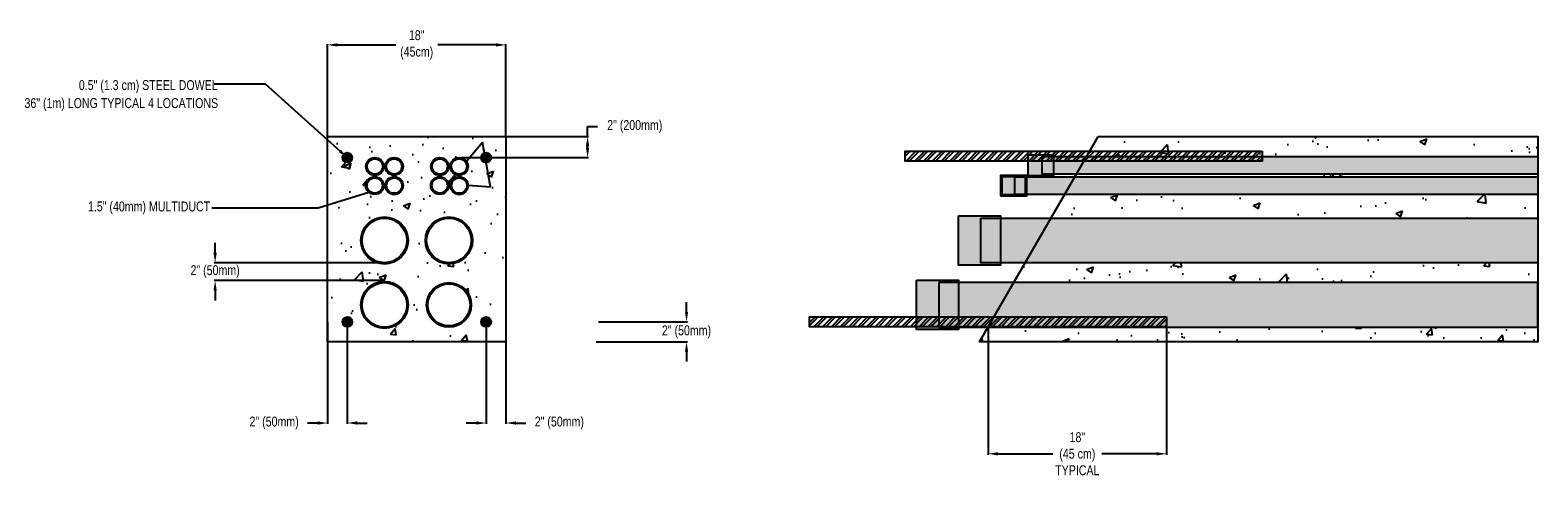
# Model space of a CAD drawing. Header units: inches. Extents: x -90 to 214, y -35 to 55.
import ezdxf
from ezdxf.enums import TextEntityAlignment as Align

# ---------------------------------------------------------------- set-up
doc = ezdxf.new("R2010")
doc.units = ezdxf.units.IN
doc.header["$MEASUREMENT"] = 0
for name, color, linetype in [('Concrete', 7, 'Continuous'), ('Conduit', 30, 'Continuous'), ('Dimension', 7, 'Continuous'), ('Dowel', 5, 'Continuous')]:
    doc.layers.add(name, color=color, linetype=linetype)
doc.styles.add('120', font='FSIMPLEX.SHX', dxfattribs={"width": 0.8, "height": 2})
doc.styles.get("Standard").update_dxf_attribs({"font": 'arial.ttf'})
doc.dimstyles.new('2', dxfattribs={"dimtxt": 2, "dimasz": 2, "dimexe": 0.18, "dimexo": 0.0625, "dimgap": 0.09, "dimtad": 0, "dimtih": 1, "dimtoh": 1, "dimdec": 4, "dimzin": 0, "dimdsep": 46, "dimtxsty": '120', "dimcen": 0.09, "dimadec": 0, "dimazin": 0, "dimtfac": 1, "dimtdec": 4, "dimtofl": 0, "dimtmove": 0, "dimatfit": 3, "dimfxl": 1, "dimtolj": 1, "dimtzin": 0, "dimarcsym": 0})
doc.dimstyles.get("Standard").update_dxf_attribs({"dimtxt": 0.18, "dimasz": 0.18, "dimexe": 0.18, "dimexo": 0.0625, "dimgap": 0.09, "dimtad": 0, "dimtih": 1, "dimtoh": 1, "dimdec": 4, "dimzin": 0, "dimdsep": 46, "dimtxsty": 'Standard', "dimcen": 0.09, "dimadec": 0, "dimazin": 0, "dimtfac": 1, "dimtdec": 4, "dimtofl": 0, "dimtmove": 0, "dimatfit": 3, "dimfxl": 1, "dimtolj": 1, "dimtzin": 0, "dimarcsym": 0})
pattern_1 = [(50, (-42.896, -18.445), (14.3452, -1.255), [1.5, -16.5]), (355, (-42.896, -18.445), (-2.775, 15.0438), [1.2, -13.2]), (100.451, (-41.7, -18.55), (11.5702, 13.7888), [1.2748, -14.0228]), (46.184, (-42.896, -14.445), (21.345, -3.3104), [2.25, -24.75]), (96.636, (-41.117, -14.72), (18.693, 19.4824), [1.912, -21.0343]), (351.184, (-42.896, -14.445), (18.693, 19.4824), [1.8, -19.8]), (21, (-40.896, -15.445), (11.9381, -8.0524), [1.5, -16.5]), (326, (-40.896, -15.445), (4.8663, 14.503), [1.2, -13.2]), (71.451, (-39.901, -16.116), (16.8044, 6.4506), [1.2748, -14.0228]), (37.5, (-42.8956, -18.445), (0.2432, 6.65788), [0, -13.04, 0, -13.4, 0, -13.25]), (7.5, (-42.8956, -18.445), (5.2614, 7.8882), [0, -7.64, 0, -12.74, 0, -5.05]), (327.5, (-47.3556, -18.445), (10.67645, -0.4511), [0, -5, 0, -15.6, 0, -20.7]), (317.5, (-49.356, -18.445), (11.6637, 2.0021), [0, -6.5, 0, -10.36, 0, -14.7])]
pattern_2 = [(50, (-3.306, -18.445), (14.3452, -1.25504), [1.5, -16.5]), (355, (-3.306, -18.445), (-2.775, 15.0438), [1.2, -13.2]), (100.4514, (-2.11, -18.55), (11.5702, 13.7888), [1.2748, -14.0228]), (46.184, (-3.306, -14.445), (21.3448, -3.3104), [2.25, -24.75]), (96.636, (-1.527, -14.72), (18.6932, 19.4824), [1.9122, -21.0343]), (351.184, (-3.306, -14.445), (18.6932, 19.4824), [1.8, -19.8]), (21, (-1.306, -15.445), (11.93814, -8.0524), [1.5, -16.5]), (326, (-1.306, -15.445), (4.8663, 14.503), [1.2, -13.2]), (71.4514, (-0.311, -16.116), (16.80445, 6.4506), [1.2748, -14.0228]), (37.5, (-3.306, -18.445), (0.2432, 6.65788), [0, -13.04, 0, -13.4, 0, -13.25]), (7.5, (-3.306, -18.445), (5.2614, 7.88823), [0, -7.64, 0, -12.74, 0, -5.05]), (327.5, (-7.766, -18.445), (10.67645, -0.4511), [0, -5, 0, -15.6, 0, -20.7]), (317.5, (-9.766, -18.445), (11.66372, 2.0021), [0, -6.5, 0, -10.36, 0, -14.7])]

# ---------------------------------------------------------------- blocks, each defined once
blk = doc.blocks.new('*D1')
at = {"layer": 'Defpoints', "color": 0, "transparency": 16777216}
for p in [(-18.48, 8.52), (-52.31, 4.92), (-18.48, 4.92)]:
    blk.add_point(p, dxfattribs=at)
at = {"layer": 'Dimension', "color": 0, "lineweight": -2, "transparency": 16777216}
for p, q in [((-52.31, 10.52), (-52.31, 12.52)), ((-18.54, 8.52), (-52.49, 8.52)), ((-18.54, 4.92), (-52.49, 4.92)), ((-52.31, 2.92), (-52.31, 0.92))]:
    blk.add_line(p, q, dxfattribs=at)
at = {"layer": 'Dimension', "color": 0, "transparency": 16777216}
for points in [[(-52.64, 10.52), (-51.98, 10.52), (-52.31, 8.52)], [(-52.64, 2.92), (-51.98, 2.92), (-52.31, 4.92)]]:
    blk.add_solid(points, dxfattribs=at)
at = {"layer": 'Dimension', "color": 0, "transparency": 16777216, "insert": (-52.31, 6.72), "char_height": 2, "attachment_point": 5, "style": '120'}
blk.add_mtext('\\A1;2" (50mm)', dxfattribs=at)
blk = doc.blocks.new('*D2')
at = {"layer": 'Defpoints', "color": 0, "transparency": 16777216}
for p in [(-2.78, 34), (22.8, 34), (-2.78, 29.72)]:
    blk.add_point(p, dxfattribs=at)
at = {"layer": 'Dimension', "color": 0, "lineweight": -2, "transparency": 16777216}
for p, q in [((-2.72, 34), (22.98, 34)), ((22.8, 34), (22.8, 36)), ((22.8, 36), (24.8, 36)), ((22.8, 31.72), (22.8, 32)), ((-2.72, 29.72), (22.98, 29.72))]:
    blk.add_line(p, q, dxfattribs=at)
at = {"layer": 'Dimension', "color": 0, "transparency": 16777216}
for points in [[(22.46, 32), (23.13, 32), (22.8, 34)], [(22.46, 31.72), (23.13, 31.72), (22.8, 29.72)]]:
    blk.add_solid(points, dxfattribs=at)
at = {"layer": 'Dimension', "color": 0, "transparency": 16777216, "insert": (32.31, 36), "char_height": 2, "attachment_point": 5, "style": '120'}
blk.add_mtext('\\A1;2" (200mm)', dxfattribs=at)
blk = doc.blocks.new('*D3')
at = {"layer": 'Defpoints', "color": 0, "transparency": 16777216}
for p in [(6.34, 52.47), (-29.65, 34), (6.34, 34)]:
    blk.add_point(p, dxfattribs=at)
at = {"layer": 'Dimension', "color": 0, "lineweight": -2, "transparency": 16777216}
for p, q in [((-29.65, 34.06), (-29.65, 52.65)), ((-27.65, 52.47), (-15.9, 52.47)), ((4.34, 52.47), (-7.41, 52.47)), ((6.34, 34.06), (6.34, 52.65))]:
    blk.add_line(p, q, dxfattribs=at)
at = {"layer": 'Dimension', "color": 0, "transparency": 16777216}
for points in [[(-27.65, 52.8), (-27.65, 52.14), (-29.65, 52.47)], [(4.34, 52.8), (4.34, 52.14), (6.34, 52.47)]]:
    blk.add_solid(points, dxfattribs=at)
at = {"layer": 'Dimension', "color": 0, "transparency": 16777216, "insert": (-11.66, 52.47), "char_height": 2, "attachment_point": 5, "style": '120'}
blk.add_mtext('\\A1;18"\\P(45cm)', dxfattribs=at)
blk = doc.blocks.new('*D4')
at = {"layer": 'Defpoints', "color": 0, "transparency": 16777216}
for p in [(24.97, -3.43), (24.46, -7.43), (42.75, -7.43)]:
    blk.add_point(p, dxfattribs=at)
at = {"layer": 'Dimension', "color": 0, "lineweight": -2, "transparency": 16777216}
for p, q in [((42.75, -1.43), (42.75, 0.57)), ((25.03, -3.43), (42.93, -3.43)), ((24.52, -7.43), (42.93, -7.43)), ((42.75, -9.43), (42.75, -11.43))]:
    blk.add_line(p, q, dxfattribs=at)
at = {"layer": 'Dimension', "color": 0, "transparency": 16777216}
for points in [[(42.42, -1.43), (43.08, -1.43), (42.75, -3.43)], [(42.42, -9.43), (43.08, -9.43), (42.75, -7.43)]]:
    blk.add_solid(points, dxfattribs=at)
at = {"layer": 'Dimension', "color": 0, "transparency": 16777216, "insert": (42.75, -5.43), "char_height": 2, "attachment_point": 5, "style": '120'}
blk.add_mtext('\\A1;2" (50mm)', dxfattribs=at)
blk = doc.blocks.new('*D5')
at = {"layer": 'Defpoints', "color": 0, "transparency": 16777216}
for p in [(-29.65, -3.43), (-25.65, -3.43), (-29.65, -23.83)]:
    blk.add_point(p, dxfattribs=at)
at = {"layer": 'Dimension', "color": 0, "lineweight": -2, "transparency": 16777216}
for p, q in [((-29.65, -3.49), (-29.65, -24.01)), ((-25.65, -3.49), (-25.65, -24.01)), ((-31.65, -23.83), (-33.65, -23.83)), ((-23.65, -23.83), (-21.65, -23.83))]:
    blk.add_line(p, q, dxfattribs=at)
at = {"layer": 'Dimension', "color": 0, "transparency": 16777216}
for points in [[(-31.65, -23.49), (-31.65, -24.16), (-29.65, -23.83)], [(-23.65, -23.49), (-23.65, -24.16), (-25.65, -23.83)]]:
    blk.add_solid(points, dxfattribs=at)
at = {"layer": 'Dimension', "color": 0, "transparency": 16777216, "insert": (-40.41, -23.83), "char_height": 2, "attachment_point": 5, "style": '120'}
blk.add_mtext('\\A1;2" (50mm)', dxfattribs=at)
blk = doc.blocks.new('*D6')
at = {"layer": 'Defpoints', "color": 0, "transparency": 16777216}
for p in [(2.34, -3.43), (6.34, -3.43), (6.34, -23.83)]:
    blk.add_point(p, dxfattribs=at)
at = {"layer": 'Dimension', "color": 0, "lineweight": -2, "transparency": 16777216}
for p, q in [((2.34, -3.49), (2.34, -24.01)), ((6.34, -3.49), (6.34, -24.01)), ((0.34, -23.83), (-1.66, -23.83)), ((8.34, -23.83), (10.34, -23.83))]:
    blk.add_line(p, q, dxfattribs=at)
at = {"layer": 'Dimension', "color": 0, "transparency": 16777216}
for points in [[(0.34, -23.49), (0.34, -24.16), (2.34, -23.83)], [(8.34, -23.49), (8.34, -24.16), (6.34, -23.83)]]:
    blk.add_solid(points, dxfattribs=at)
at = {"layer": 'Dimension', "color": 0, "transparency": 16777216, "insert": (17.1, -23.83), "char_height": 2, "attachment_point": 5, "style": '120'}
blk.add_mtext('\\A1;2" (50mm)', dxfattribs=at)
blk = doc.blocks.new('*D7')
at = {"layer": 'Defpoints', "color": 0, "transparency": 16777216}
for p in [(103.56, -4.43), (139.56, -3.43), (139.56, -30.04)]:
    blk.add_point(p, dxfattribs=at)
at = {"layer": 'Dimension', "color": 0, "lineweight": -2, "transparency": 16777216}
for p, q in [((103.56, -4.49), (103.56, -30.22)), ((139.56, -3.49), (139.56, -30.22)), ((105.56, -30.04), (116.59, -30.04)), ((137.56, -30.04), (126.52, -30.04))]:
    blk.add_line(p, q, dxfattribs=at)
at = {"layer": 'Dimension', "color": 0, "transparency": 16777216}
for points in [[(105.56, -29.71), (105.56, -30.38), (103.56, -30.04)], [(137.56, -29.71), (137.56, -30.38), (139.56, -30.04)]]:
    blk.add_solid(points, dxfattribs=at)
at = {"layer": 'Dimension', "color": 0, "transparency": 16777216, "insert": (121.56, -30.04), "char_height": 2, "width": 10.3214, "attachment_point": 5, "style": '120'}
blk.add_mtext('\\A1;18"\\P(45 cm)\\PTYPICAL', dxfattribs=at)

msp = doc.modelspace()

# ---------------------------------------------------------------- hatches: boundary and pattern name
at = {"layer": 'Concrete'}
h = msp.add_hatch(dxfattribs=at)
h.set_pattern_fill('AR-CONC', color=256, scale=14.395598)
h.set_pattern_definition([(50, (-88.71, -74.77), (103.254, -9.034), [10.797, -118.764]), (355, (-88.71, -74.77), (-19.974, 108.28), [8.637, -95.01]), (100.45, (-80.11, -75.52), (83.28, 99.25), [9.176, -100.934]), (46.18, (-88.71, -45.98), (153.64, -23.83), [16.195, -178.146]), (96.64, (-75.91, -47.97), (134.55, 140.23), [13.76, -151.4]), (351.18, (-88.71, -45.98), (134.55, 140.23), [12.956, -142.52]), (21, (-74.32, -53.18), (85.93, -57.96), [10.797, -118.764]), (326, (-74.32, -53.18), (35.03, 104.39), [8.637, -95.01]), (71.45, (-67.16, -58.01), (120.955, 46.43), [9.176, -100.934]), (37.5, (-88.712, -74.77), (1.7505, 47.922), [0, -93.859, 0, -96.4505, 0, -95.371]), (7.5, (-88.71, -74.77), (37.87, 56.778), [0, -54.991, 0, -91.7, 0, -36.349]), (327.5, (-120.815, -74.77), (76.847, -3.247), [0, -35.989, 0, -112.286, 0, -148.9944]), (317.5, (-135.21, -74.77), (83.953, 14.41), [0, -46.786, 0, -74.569, 0, -105.808])])
h.paths.add_polyline_path([(6.33837, -7.43068), (6.33837, 34.00001), (-29.65062, 34.00001), (-29.65062, -7.43068)])
h.paths.add_polyline_path([(-4.88879, 24.08011, -1), (-1.28989, 24.08011, -1)], flags=16)
h.paths.add_polyline_path([(-4.91313, 27.94936, -1), (-1.31423, 27.94936, -1)], flags=16)
h.paths.add_polyline_path([(-0.65949, 13.00643, -1), (-9.65674, 13.00643, -1)], flags=16)
h.paths.add_polyline_path([(-8.82469, 24.0855, -1), (-5.22579, 24.0855, -1)], flags=16)
h.paths.add_polyline_path([(-8.80057, 27.94389, -1), (-5.20167, 27.94389, -1)], flags=16)
h.paths.add_polyline_path([(-17.98827, 24.08011, -1), (-14.38937, 24.08011, -1)], flags=16)
h.paths.add_polyline_path([(-18.0126, 27.94936, -1), (-14.4137, 27.94936, -1)], flags=16)
h.paths.add_polyline_path([(-13.65551, 13.00643, -1), (-22.65276, 13.00643, -1)], flags=16)
h.paths.add_polyline_path([(-0.65949, 0.0104, -1), (-9.65674, 0.0104, -1)], flags=16)
h.paths.add_polyline_path([(-21.92416, 24.0855, -1), (-18.32526, 24.0855, -1)], flags=16)
h.paths.add_polyline_path([(-21.90005, 27.94389, -1), (-18.30115, 27.94389, -1)], flags=16)
h.paths.add_polyline_path([(-13.65551, 0.0104, -1), (-22.65276, 0.0104, -1)], flags=16)
h = msp.add_hatch(dxfattribs=at)
h.set_pattern_fill('AR-CONC', color=256, scale=2)
h.set_pattern_definition(pattern_1)
h.paths.add_polyline_path([(6.33837, 34.00001), (-29.65062, 34.00001), (-29.65062, -7.43068), (6.33837, -7.43068)])
h.paths.add_polyline_path([(-4.88879, 24.08011, -1), (-1.28989, 24.08011, -1)], flags=16)
h.paths.add_polyline_path([(-4.63879, 24.08011, -1), (-1.53989, 24.08011, -1)], flags=0)
h.paths.add_polyline_path([(-4.91313, 27.94936, -1), (-1.31423, 27.94936, -1)], flags=16)
h.paths.add_polyline_path([(-4.66313, 27.94936, -1), (-1.56423, 27.94936, -1)], flags=0)
h.paths.add_polyline_path([(-0.40949, 13.00643, -1), (-9.90674, 13.00643, -1)], flags=16)
h.paths.add_polyline_path([(-0.65949, 13.00643, -1), (-9.65674, 13.00643, -1)], flags=0)
h.paths.add_polyline_path([(-8.82469, 24.0855, -1), (-5.22579, 24.0855, -1)], flags=16)
h.paths.add_polyline_path([(-8.57469, 24.0855, -1), (-5.47579, 24.0855, -1)], flags=0)
h.paths.add_polyline_path([(-8.80057, 27.94389, -1), (-5.20167, 27.94389, -1)], flags=16)
h.paths.add_polyline_path([(-8.55057, 27.94389, -1), (-5.45167, 27.94389, -1)], flags=0)
h.paths.add_polyline_path([(-17.98827, 24.08011, -1), (-14.38937, 24.08011, -1)], flags=16)
h.paths.add_polyline_path([(-17.73827, 24.08011, -1), (-14.63937, 24.08011, -1)], flags=0)
h.paths.add_polyline_path([(-18.0126, 27.94936, -1), (-14.4137, 27.94936, -1)], flags=16)
h.paths.add_polyline_path([(-13.40551, 13.00643, -1), (-22.90276, 13.00643, -1)], flags=16)
h.paths.add_polyline_path([(-17.7626, 27.94936, -1), (-14.6637, 27.94936, -1)], flags=0)
h.paths.add_polyline_path([(-13.65551, 13.00643, -1), (-22.65276, 13.00643, -1)], flags=0)
h.paths.add_polyline_path([(-0.65949, 0.0104, -1), (-9.65674, 0.0104, -1)], flags=16)
h.paths.add_polyline_path([(-0.90949, 0.0104, -1), (-9.40674, 0.0104, -1)], flags=0)
h.paths.add_polyline_path([(-21.92416, 24.0855, -1), (-18.32526, 24.0855, -1)], flags=16)
h.paths.add_polyline_path([(-21.67416, 24.0855, -1), (-18.57526, 24.0855, -1)], flags=0)
h.paths.add_polyline_path([(-21.90005, 27.94389, -1), (-18.30115, 27.94389, -1)], flags=16)
h.paths.add_polyline_path([(-21.65005, 27.94389, -1), (-18.55115, 27.94389, -1)], flags=0)
h.paths.add_polyline_path([(-13.40551, 0.0104, -1), (-22.90276, 0.0104, -1)], flags=16)
h.paths.add_polyline_path([(-13.65551, 0.0104, -1), (-22.65276, 0.0104, -1)], flags=0)
h = msp.add_hatch(dxfattribs=at)
h.set_pattern_fill('AR-CONC', color=256, scale=2)
h.set_pattern_definition(pattern_2)
h.paths.add_polyline_path([(214.42117, 29.74869), (214.42117, 34.00001), (125.74424, 34.00001), (123.28974, 29.74869)])
h = msp.add_hatch(dxfattribs=at)
h.set_pattern_fill('AR-CONC', color=256, scale=2)
h.set_pattern_definition(pattern_2)
h.paths.add_polyline_path([(121.21478, 26.15476), (121.04786, 25.86564), (214.42117, 25.86564), (214.42117, 26.18653)])
h = msp.add_hatch(dxfattribs=at)
h.set_pattern_fill('AR-CONC', color=256, scale=2)
h.set_pattern_definition(pattern_2)
h.paths.add_polyline_path([(118.97807, 22.28066), (116.22475, 17.51178), (214.42117, 17.51178), (214.42117, 22.28066)])
h = msp.add_hatch(dxfattribs=at)
h.set_pattern_fill('AR-CONC', color=256, scale=2)
h.set_pattern_definition(pattern_2)
h.paths.add_polyline_path([(214.42117, 4.50903), (214.42117, 8.51178), (111.0286, 8.51178), (108.71761, 4.50903)])
h = msp.add_hatch(dxfattribs=at)
h.set_pattern_fill('AR-CONC', color=256, scale=2)
h.set_pattern_definition(pattern_2)
h.paths.add_polyline_path([(214.42117, -7.43068), (214.42117, -4.48822), (103.52305, -4.48822), (101.82422, -7.43068)])
at = {"layer": 'Conduit'}
h = msp.add_hatch(color=256, dxfattribs=at)
h.dxf.hatch_style = 1
h.paths.add_polyline_path([(-18.30115, 27.94389, 1), (-21.90005, 27.94389, 1)])
h.paths.add_polyline_path([(-18.55115, 27.94389, 1), (-21.65005, 27.94389, 1)], flags=16)
h = msp.add_hatch(color=256, dxfattribs=at)
h.dxf.hatch_style = 1
h.paths.add_polyline_path([(-14.4137, 27.94936, 1), (-18.0126, 27.94936, 1)])
h.paths.add_polyline_path([(-14.6637, 27.94936, 1), (-17.7626, 27.94936, 1)], flags=16)
h = msp.add_hatch(color=256, dxfattribs=at)
h.dxf.hatch_style = 1
h.paths.add_polyline_path([(-5.20167, 27.94389, 1), (-8.80057, 27.94389, 1)])
h.paths.add_polyline_path([(-5.45167, 27.94389, 1), (-8.55057, 27.94389, 1)], flags=16)
h = msp.add_hatch(color=256, dxfattribs=at)
h.dxf.hatch_style = 1
h.paths.add_polyline_path([(-1.31423, 27.94936, 1), (-4.91313, 27.94936, 1)])
h.paths.add_polyline_path([(-1.56423, 27.94936, 1), (-4.66313, 27.94936, 1)], flags=16)
h = msp.add_hatch(color=256, dxfattribs=at)
h.dxf.hatch_style = 1
h.set_gradient(color1=(255, 127, 0), color2=(255, 191, 127), rotation=90, tint=1)
h.paths.add_polyline_path([(111.5961, 26.11564), (116.8461, 26.11564), (116.8461, 30.20062), (111.5961, 30.20062)])
h = msp.add_hatch(color=256, dxfattribs=at)
h.dxf.hatch_style = 1
h.set_gradient(color1=(255, 127, 0), color2=(255, 191, 127), rotation=90, tint=1)
h.paths.add_polyline_path([(114.4711, 29.95062), (214.42117, 29.95062), (214.42117, 26.36564), (114.4711, 26.36564)])
h = msp.add_hatch(color=256, dxfattribs=at)
h.dxf.hatch_style = 1
h.paths.add_polyline_path([(-18.32526, 24.0855, 1), (-21.92416, 24.0855, 1)])
h.paths.add_polyline_path([(-18.57526, 24.0855, 1), (-21.67416, 24.0855, 1)], flags=16)
h = msp.add_hatch(color=256, dxfattribs=at)
h.dxf.hatch_style = 1
h.paths.add_polyline_path([(-14.38937, 24.08011, 1), (-17.98827, 24.08011, 1)])
h.paths.add_polyline_path([(-14.63937, 24.08011, 1), (-17.73827, 24.08011, 1)], flags=16)
h = msp.add_hatch(color=256, dxfattribs=at)
h.dxf.hatch_style = 1
h.paths.add_polyline_path([(-5.22579, 24.0855, 1), (-8.82469, 24.0855, 1)])
h.paths.add_polyline_path([(-5.47579, 24.0855, 1), (-8.57469, 24.0855, 1)], flags=16)
h = msp.add_hatch(color=256, dxfattribs=at)
h.dxf.hatch_style = 1
h.paths.add_polyline_path([(-1.28989, 24.08011, 1), (-4.88879, 24.08011, 1)])
h.paths.add_polyline_path([(-1.53989, 24.08011, 1), (-4.63879, 24.08011, 1)], flags=16)
h = msp.add_hatch(color=256, dxfattribs=at)
h.dxf.hatch_style = 1
h.set_gradient(color1=(255, 127, 0), color2=(255, 191, 127), rotation=90, tint=1)
h.paths.add_polyline_path([(106.0961, 22.03066), (111.3461, 22.03066), (111.3461, 26.11564), (106.0961, 26.11564)])
h = msp.add_hatch(color=256, dxfattribs=at)
h.dxf.hatch_style = 1
h.set_gradient(color1=(255, 127, 0), color2=(255, 191, 127), rotation=90, tint=1)
h.paths.add_polyline_path([(108.9711, 25.86564), (214.42117, 25.86564), (214.42117, 22.28066), (108.9711, 22.28066)])
h = msp.add_hatch(color=256, dxfattribs=at)
h.dxf.hatch_style = 1
h.paths.add_polyline_path([(-13.40551, 13.00643, 1), (-22.90276, 13.00643, 1)])
h.paths.add_polyline_path([(-13.65551, 13.00643, 1), (-22.65276, 13.00643, 1)], flags=16)
h = msp.add_hatch(color=256, dxfattribs=at)
h.dxf.hatch_style = 1
h.paths.add_polyline_path([(-0.40949, 13.00643, 1), (-9.90674, 13.00643, 1)])
h.paths.add_polyline_path([(-0.65949, 13.00643, 1), (-9.65674, 13.00643, 1)], flags=16)
h = msp.add_hatch(color=256, dxfattribs=at)
h.dxf.hatch_style = 1
h.set_gradient(color1=(255, 127, 0), color2=(255, 191, 127), rotation=90, tint=1)
h.paths.add_polyline_path([(97.5961, 17.97664), (106.0961, 17.97664), (106.0961, 8.01178), (97.5961, 8.02535)])
h = msp.add_hatch(color=256, dxfattribs=at)
h.dxf.hatch_style = 1
h.set_gradient(color1=(255, 127, 0), color2=(255, 191, 127), rotation=90, tint=1)
h.paths.add_polyline_path([(102.0961, 17.51178), (214.42117, 17.51178), (214.42117, 8.51178), (102.0961, 8.51178)])
h = msp.add_hatch(dxfattribs=at)
h.set_pattern_fill('AR-CONC', color=256, scale=2)
h.set_pattern_definition(pattern_1)
h.paths.add_polyline_path([(-13.40551, 0.0104, 1), (-22.90276, 0.0104, 1)])
h.paths.add_polyline_path([(-13.65551, 0.0104, 1), (-22.65276, 0.0104, 1)], flags=16)
h = msp.add_hatch(color=256, dxfattribs=at)
h.dxf.hatch_style = 1
h.paths.add_polyline_path([(-13.40551, 0.0104, 1), (-22.90276, 0.0104, 1)])
h.paths.add_polyline_path([(-13.65551, 0.0104, 1), (-22.65276, 0.0104, 1)], flags=16)
h = msp.add_hatch(color=256, dxfattribs=at)
h.dxf.hatch_style = 1
h.paths.add_polyline_path([(-0.65949, 0.0104, 1), (-9.65674, 0.0104, 1)])
h.paths.add_polyline_path([(-0.90949, 0.0104, 1), (-9.40674, 0.0104, 1)], flags=16)
h = msp.add_hatch(color=256, dxfattribs=at)
h.dxf.hatch_style = 1
h.set_gradient(color1=(255, 127, 0), color2=(255, 191, 127), rotation=90, tint=1)
h.paths.add_polyline_path([(89.0961, 4.97664), (97.5961, 4.97664), (97.5961, -4.98822), (89.0961, -4.97465)])
h = msp.add_hatch(color=256, dxfattribs=at)
h.dxf.hatch_style = 1
h.set_gradient(color1=(255, 127, 0), color2=(255, 191, 127), rotation=90, tint=1)
h.paths.add_polyline_path([(93.5961, 4.50903), (93.5961, -4.48822), (214.42117, -4.48822), (214.42117, 4.50903)])
at = {"layer": 'Dowel'}
h = msp.add_hatch(color=256, dxfattribs=at)
h.dxf.hatch_style = 1
h.paths.add_polyline_path([(-24.65062, 29.73124, 1), (-26.65062, 29.73124, 1)])
h = msp.add_hatch(color=256, dxfattribs=at)
h.dxf.hatch_style = 1
h.paths.add_polyline_path([(3.33837, 29.73124, 1), (1.33837, 29.73124, 1)])
h = msp.add_hatch(dxfattribs=at)
h.set_pattern_fill('STEEL', color=256, scale=10)
h.set_pattern_definition([(45, (-42.8956, -18.4448), (-0.8838835, 0.8838835), []), (45, (-42.8956, -17.8198), (-0.8838835, 0.8838835), [])])
h.paths.add_polyline_path([(158.85749, 31.00001), (158.85749, 29.00001), (86.85749, 29.00001), (86.85749, 31.00001)])
h = msp.add_hatch(color=256, dxfattribs=at)
h.dxf.hatch_style = 1
h.paths.add_polyline_path([(-24.65062, -3.43068, 1), (-26.65062, -3.43068, 1)])
h = msp.add_hatch(color=256, dxfattribs=at)
h.dxf.hatch_style = 1
h.paths.add_polyline_path([(3.33837, -3.43068, 1), (1.33837, -3.43068, 1)])
h = msp.add_hatch(dxfattribs=at)
h.set_pattern_fill('STEEL', color=256, scale=10)
h.set_pattern_definition([(45, (-42.8956, -17.3873), (-0.8838835, 0.8838835), []), (45, (-42.8956, -16.7623), (-0.8838835, 0.8838835), [])])
h.paths.add_polyline_path([(139.55627, -2.43068), (139.55627, -4.43068), (67.55627, -4.43068), (67.55627, -2.43068)])

# ---------------------------------------------------------------- linework, layer by layer
at = {"layer": 'Concrete'}
for points in [[(-29.65062, 34.00001), (6.33837, 34.00001), (6.33837, -7.43068), (-29.65062, -7.43068)], [(125.74424, 34.00001), (214.42117, 34.00001), (214.42117, -7.43068), (101.82422, -7.43068)]]:
    msp.add_lwpolyline(points, close=True, dxfattribs=at)
at = {"layer": 'Conduit'}
for points in [[(111.5961, 26.11564), (111.5961, 26.11564), (116.8461, 26.11564), (116.8461, 30.20062), (111.5961, 30.20062)], [(114.4711, 29.95062), (214.42117, 29.95062), (214.42117, 26.36564), (114.4711, 26.36564)], [(106.0961, 22.03066), (106.0961, 22.03066), (111.3461, 22.03066), (111.3461, 26.11564), (106.0961, 26.11564)], [(106.3461, 22.28066), (111.0961, 22.28066), (111.0961, 25.86564), (106.3461, 25.86564)], [(108.9711, 25.86564), (214.42117, 25.86564), (214.42117, 22.28066), (108.9711, 22.28066)], [(102.0961, 17.51178), (214.42117, 17.51178), (214.42117, 8.51178), (102.0961, 8.51178)], [(93.5961, 4.50903), (93.5961, -4.48822), (214.42117, -4.48822), (214.42117, 4.50903)]]:
    msp.add_lwpolyline(points, close=True, dxfattribs=at)
for points in [[(97.5961, 17.97664), (106.0961, 17.97664), (106.0961, 8.01178), (97.5961, 8.02535), (97.5961, 17.97664)], [(89.0961, 4.97664), (97.5961, 4.97664), (97.5961, -4.98822), (89.0961, -4.97465), (89.0961, 4.97664)]]:
    msp.add_lwpolyline(points, dxfattribs=at)
for centre, radius in [((-20.1006, 27.94389), 1.79945), ((-20.1006, 27.94389), 1.54945), ((-16.21315, 27.94936), 1.79945), ((-16.21315, 27.94936), 1.54945), ((-7.00112, 27.94389), 1.79945), ((-7.00112, 27.94389), 1.54945), ((-3.11368, 27.94936), 1.79945), ((-3.11368, 27.94936), 1.54945), ((-20.12471, 24.0855), 1.79945), ((-20.12471, 24.0855), 1.54945), ((-16.18882, 24.08011), 1.79945), ((-16.18882, 24.08011), 1.54945), ((-7.02524, 24.0855), 1.79945), ((-7.02524, 24.0855), 1.54945), ((-3.08934, 24.08011), 1.79945), ((-3.08934, 24.08011), 1.54945), ((-18.15414, 13.00643), 4.74862), ((-18.15414, 13.00643), 4.49862), ((-5.15811, 13.00643), 4.74862), ((-5.15811, 13.00643), 4.49862), ((-18.15414, 0.0104), 4.74862), ((-18.15414, 0.0104), 4.49862), ((-5.15811, 0.0104), 4.49862), ((-5.15811, 0.0104), 4.24862)]:
    msp.add_circle(centre, radius, dxfattribs=at)
at = {"layer": 'Dowel'}
for points in [[(158.85749, 31.00001), (158.85749, 29.00001), (86.85749, 29.00001), (86.85749, 31.00001)], [(139.55627, -2.43068), (139.55627, -4.43068), (67.55627, -4.43068), (67.55627, -2.43068)]]:
    msp.add_lwpolyline(points, close=True, dxfattribs=at)
for centre in [(-25.65062, 29.73124), (2.33837, 29.73124), (-25.65062, -3.43068), (2.33837, -3.43068)]:
    msp.add_circle(centre, 1, dxfattribs=at)

# ---------------------------------------------------------------- texts
at = {"layer": 'Dimension', "style": '120', "width": 0.8}
for s, p in [('0.5" (1.3 cm) STEEL DOWEL ', (-51.20499, 44.35847)), ('36" (1m) LONG TYPICAL 4 LOCATIONS ', (-51.10908, 40.73113)), ('1.5" (40mm) MULTIDUCT ', (-52.70375, 19.87189))]:
    msp.add_text(s, height=2, dxfattribs=at).set_placement(p, align=Align.MIDDLE_RIGHT)

# ---------------------------------------------------------------- dimensions: what is measured, and where the dimension line sits
at = {"layer": 'Dimension'}
for base, p1, p2, text, picture, middle in [((6.33837, 52.46973), (-29.65062, 34.00001), (6.33837, 34.00001), '18"\\P(45cm)', '*D3', (-11.65613, 52.46973)), ((-29.65062, -23.82793), (-25.65062, -3.43068), (-29.65062, -3.43068), '2" (50mm)', '*D5', (-40.40729, -23.82793)), ((6.33837, -23.82793), (2.33837, -3.43068), (6.33837, -3.43068), '2" (50mm)', '*D6', (17.09504, -23.82793)), ((139.55627, -30.04361), (103.55627, -4.43068), (139.55627, -3.43068), '18"\\P(45 cm)\\PTYPICAL', '*D7', (121.55627, -30.04361))]:
    dim = msp.add_linear_dim(base=base, p1=p1, p2=p2, text=text, dimstyle='2', dxfattribs=at)
    dim.commit()
    dim.dimension.update_dxf_attribs({"geometry": picture, "text_midpoint": middle})
for base, p1, p2, text, picture, middle in [((22.7954, 34.00001), (-2.78031, 29.71766), (-2.78031, 34.00001), '2" (200mm)', '*D2', (32.31397, 36.00001)), ((-52.30856, 4.92058), (-18.47801, 8.51948), (-18.47801, 4.92058), '2" (50mm)', '*D1', (-52.30856, 6.72003)), ((42.74894, -7.43068), (24.97212, -3.43068), (24.45932, -7.43068), '2" (50mm)', '*D4', (42.74894, -5.43068))]:
    dim = msp.add_linear_dim(base=base, p1=p1, p2=p2, angle=90, text=text, dimstyle='2', dxfattribs=at)
    dim.commit()
    dim.dimension.update_dxf_attribs({"geometry": picture, "text_midpoint": middle})

# ---------------------------------------------------------------- leaders
msp.add_leader([(-25.65062, 29.73124), (-42.15256, 44.51572), (-52.49238, 44.51572)], dimstyle='2', dxfattribs=at)
msp.add_leader([(-21.28965, 22.71403), (-31.49777, 19.50833), (-52.99611, 19.50833)], dimstyle='Standard', override={"dimscale": 1}, dxfattribs=at)

doc.saveas('drawing.dxf')
